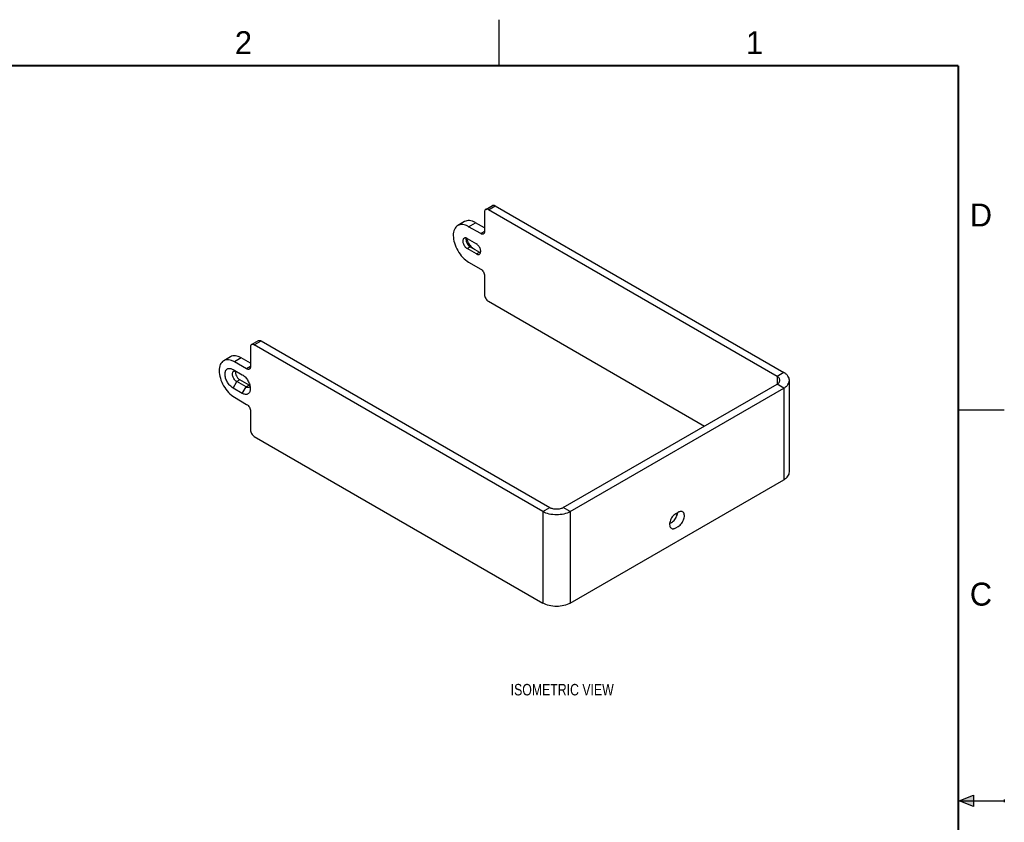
# Model space of a CAD drawing. Header units: inches. Extents: x 0 to 22, y 0 to 17.
# Tile 9 of 9: x 11.3 to 22, y 8.3 to 17. Entities that reach past the tile are written whole.
import ezdxf

# ---------------------------------------------------------------- set-up
doc = ezdxf.new("R2010")
doc.units = ezdxf.units.IN
doc.header["$LTSCALE"] = 1.21
doc.header["$MEASUREMENT"] = 0
doc.layers.get('0').update_dxf_attribs({"linetype": 'CONTINUOUS'})
doc.layers.add('02___PRT_ALL_AXES', color=7, linetype='CONTINUOUS')
doc.layers.add('DETAIL', color=7, linetype='CONTINUOUS')
doc.styles.get("Standard").update_dxf_attribs({"font": 'txt', "width": 0.8})
doc.styles.add('TEXTSTYLE_2', font='txt')

msp = doc.modelspace()

# ---------------------------------------------------------------- hatches: boundary and pattern name
at = {"linetype": 'CONTINUOUS'}
msp.add_hatch(color=2, dxfattribs=at).paths.add_polyline_path([(21.666, 8.562), (21.666, 8.438), (21.51, 8.5)])

# ---------------------------------------------------------------- linework, layer by layer
at = {"color": 2, "linetype": 'CONTINUOUS'}
for p, q in [((16.5, 16.5), (16.5, 17)), ((22, 12.75), (21.5, 12.75)), ((21.51, 8.5), (21.666, 8.562)), ((21.51, 8.5), (22, 8.5)), ((21.666, 8.438), (21.51, 8.5)), ((21.666, 8.562), (21.666, 8.438)), ((22, 8.515), (22, 8.485))]:
    msp.add_line(p, q, dxfattribs=at)
at = {"color": 3, "linetype": 'CONTINUOUS'}
for p, q in [((16.343, 14.909), (16.343, 14.696)), ((19.526, 13.119), (16.384, 14.933)), ((16.301, 14.672), (16.169, 14.748)), ((16.169, 14.363), (16.301, 14.286)), ((16.343, 14.214), (16.343, 14.009)), ((16.384, 13.937), (18.737, 12.578)), ((13.911, 13.505), (17.052, 11.691)), ((13.795, 13.263), (13.695, 13.32)), ((19.526, 13.119), (19.526, 13.034)), ((17.2, 11.691), (19.526, 13.034))]:
    msp.add_line(p, q, dxfattribs=at)
at = {"color": 7, "linetype": 'CONTINUOUS'}
for p, q in [((16.355, 14.936), (16.429, 14.979)), ((16.384, 14.933), (16.459, 14.976)), ((16.459, 14.976), (19.6, 13.162)), ((16.343, 14.734), (16.243, 14.791)), ((16.343, 14.696), (16.301, 14.672)), ((16.153, 14.51), (16.187, 14.529)), ((16.187, 14.529), (16.287, 14.472)), ((16.254, 14.452), (16.287, 14.472)), ((13.807, 13.465), (13.881, 13.508)), ((13.836, 13.462), (13.911, 13.505)), ((13.795, 13.438), (13.795, 13.225)), ((16.978, 11.648), (13.836, 13.462)), ((13.577, 13.332), (13.503, 13.289)), ((13.695, 13.32), (13.621, 13.277)), ((13.605, 13.195), (13.706, 13.137)), ((13.753, 13.201), (13.621, 13.277)), ((13.795, 13.225), (13.753, 13.201)), ((13.68, 13.082), (13.646, 13.062)), ((19.6, 13.162), (19.526, 13.119)), ((19.661, 12.08), (19.661, 13.077)), ((13.605, 12.992), (13.646, 13.062)), ((13.706, 12.934), (13.605, 12.992)), ((13.746, 13.004), (13.646, 13.062)), ((13.706, 12.934), (13.746, 13.004)), ((13.78, 13.024), (13.746, 13.004)), ((17.275, 11.648), (19.6, 12.991)), ((19.6, 12.991), (19.526, 13.034)), ((19.6, 12.991), (19.6, 11.994)), ((13.621, 12.892), (13.753, 12.815)), ((13.795, 12.743), (13.795, 12.538)), ((13.836, 12.465), (16.978, 10.652)), ((17.275, 10.652), (19.6, 11.994)), ((16.978, 11.648), (17.052, 11.691)), ((17.275, 11.648), (17.2, 11.691)), ((16.978, 11.648), (16.978, 10.652)), ((17.275, 11.648), (17.275, 10.652))]:
    msp.add_line(p, q, dxfattribs=at)
at = {"color": 7, "linetype": 'CONTINUOUS', "const_width": 0.02}
for points in [[(21.5, 16.5), (0.5, 16.5)], [(21.5, 0.5), (21.5, 16.5)]]:
    msp.add_lwpolyline(points, dxfattribs=at)
at = {"color": 7, "linetype": 'CONTINUOUS'}
for centre, radius, start, end in [((16.317, 14.666), 0.178, 194.2252, 195.8025), ((16.323, 14.668), 0.184, 195.8016, 197.301), ((16.326, 14.669), 0.187, 197.298, 197.8484)]:
    msp.add_arc(centre, radius, start, end, dxfattribs=at)
at = {"color": 3, "linetype": 'CONTINUOUS'}
for points, knots in [([(16.355, 14.936), (16.353, 14.935), (16.349, 14.932), (16.345, 14.926), (16.343, 14.918), (16.343, 14.912), (16.343, 14.909)], [0, 0, 0, 0, 0.21775, 0.450892, 0.710464, 1, 1, 1, 1]), ([(16.384, 14.933), (16.382, 14.935), (16.377, 14.937), (16.369, 14.939), (16.361, 14.939), (16.357, 14.937), (16.355, 14.936)], [0, 0, 0, 0, 0.289542, 0.549115, 0.782256, 1, 1, 1, 1]), ([(16.343, 14.696), (16.343, 14.693), (16.342, 14.688), (16.34, 14.68), (16.336, 14.673), (16.332, 14.67), (16.33, 14.669)], [0, 0, 0, 0, 0.289536, 0.549108, 0.78225, 1, 1, 1, 1]), ([(16.33, 14.669), (16.329, 14.668), (16.324, 14.666), (16.317, 14.666), (16.309, 14.668), (16.304, 14.671), (16.301, 14.672)], [0, 0, 0, 0, 0.217744, 0.450885, 0.710458, 1, 1, 1, 1]), ([(16.301, 14.286), (16.307, 14.283), (16.318, 14.274), (16.331, 14.256), (16.34, 14.235), (16.343, 14.221), (16.343, 14.214)], [0, 0, 0, 0, 0.237251, 0.500006, 0.762758, 1, 1, 1, 1]), ([(16.343, 14.009), (16.343, 14.002), (16.345, 13.988), (16.354, 13.967), (16.367, 13.95), (16.379, 13.94), (16.384, 13.937)], [0, 0, 0, 0, 0.237242, 0.499994, 0.762749, 1, 1, 1, 1]), ([(13.881, 13.508), (13.883, 13.509), (13.888, 13.51), (13.895, 13.511), (13.903, 13.509), (13.908, 13.506), (13.911, 13.505)], [0, 0, 0, 0, 0.217744, 0.450885, 0.710458, 1, 1, 1, 1]), ([(13.695, 13.32), (13.685, 13.326), (13.664, 13.336), (13.632, 13.344), (13.603, 13.343), (13.585, 13.336), (13.577, 13.332)], [0, 0, 0, 0, 0.289706, 0.549092, 0.78222, 1, 1, 1, 1]), ([(19.556, 13.077), (19.556, 13.081), (19.555, 13.089), (19.549, 13.101), (19.539, 13.111), (19.53, 13.117), (19.526, 13.119)], [0, 0, 0, 0, 0.217781, 0.450943, 0.710233, 1, 1, 1, 1]), ([(19.526, 13.034), (19.53, 13.036), (19.539, 13.042), (19.549, 13.053), (19.555, 13.064), (19.556, 13.073), (19.556, 13.077)], [0, 0, 0, 0, 0.289767, 0.549057, 0.782219, 1, 1, 1, 1]), ([(17.2, 11.691), (17.19, 11.685), (17.165, 11.676), (17.126, 11.672), (17.087, 11.676), (17.062, 11.685), (17.052, 11.691)], [0, 0, 0, 0, 0.237226, 0.5, 0.762774, 1, 1, 1, 1])]:
    msp.add_open_spline(points, degree=3, knots=knots, dxfattribs=at)
at = {"color": 7, "linetype": 'CONTINUOUS'}
for points, knots in [([(16.429, 14.979), (16.431, 14.98), (16.436, 14.982), (16.443, 14.982), (16.451, 14.98), (16.456, 14.977), (16.459, 14.976)], [0, 0, 0, 0, 0.217744, 0.450885, 0.710458, 1, 1, 1, 1]), ([(16.141, 14.624), (16.141, 14.623), (16.14, 14.619), (16.14, 14.615), (16.14, 14.611)], [0, 0, 0, 0, 0.237369, 1, 1, 1, 1]), ([(16.14, 14.611), (16.14, 14.604), (16.143, 14.587), (16.153, 14.564), (16.168, 14.544), (16.181, 14.533), (16.187, 14.529)], [0, 0, 0, 0, 0.237213, 0.5, 0.762748, 1, 1, 1, 1]), ([(16.148, 14.611), (16.152, 14.597), (16.165, 14.57), (16.183, 14.545), (16.193, 14.534)], [0, 0, 0, 0, 0.500746, 1, 1, 1, 1]), ([(16.193, 14.534), (16.196, 14.531), (16.206, 14.521), (16.218, 14.512), (16.228, 14.506)], [0, 0, 0, 0, 0.264293, 1, 1, 1, 1]), ([(16.287, 14.472), (16.288, 14.471), (16.292, 14.469), (16.296, 14.467), (16.299, 14.466)], [0, 0, 0, 0, 0.262464, 1, 1, 1, 1]), ([(13.807, 13.465), (13.805, 13.464), (13.801, 13.461), (13.797, 13.454), (13.795, 13.447), (13.795, 13.441), (13.795, 13.438)], [0, 0, 0, 0, 0.21775, 0.450892, 0.710464, 1, 1, 1, 1]), ([(13.836, 13.462), (13.834, 13.463), (13.829, 13.466), (13.821, 13.468), (13.813, 13.468), (13.809, 13.466), (13.807, 13.465)], [0, 0, 0, 0, 0.289542, 0.549115, 0.782256, 1, 1, 1, 1]), ([(13.621, 13.277), (13.61, 13.283), (13.59, 13.293), (13.558, 13.301), (13.528, 13.3), (13.51, 13.294), (13.503, 13.289)], [0, 0, 0, 0, 0.289706, 0.549092, 0.78222, 1, 1, 1, 1]), ([(13.503, 13.289), (13.495, 13.285), (13.48, 13.272), (13.465, 13.247), (13.455, 13.216), (13.454, 13.193), (13.454, 13.181)], [0, 0, 0, 0, 0.217786, 0.450915, 0.710299, 1, 1, 1, 1]), ([(13.605, 12.992), (13.593, 12.999), (13.569, 13.019), (13.542, 13.057), (13.523, 13.099), (13.517, 13.136), (13.519, 13.162), (13.523, 13.179), (13.532, 13.192), (13.543, 13.201), (13.557, 13.206), (13.572, 13.207), (13.589, 13.203), (13.6, 13.198), (13.605, 13.195)], [0, 0, 0, 0, 0.138268, 0.291402, 0.44455, 0.582796, 0.643249, 0.697329, 0.745967, 0.791395, 0.836823, 0.885454, 0.93958, 1, 1, 1, 1]), ([(13.782, 13.198), (13.78, 13.197), (13.776, 13.195), (13.769, 13.195), (13.761, 13.197), (13.756, 13.199), (13.753, 13.201)], [0, 0, 0, 0, 0.217744, 0.450885, 0.710458, 1, 1, 1, 1]), ([(13.795, 13.225), (13.795, 13.222), (13.794, 13.216), (13.792, 13.209), (13.788, 13.202), (13.784, 13.199), (13.782, 13.198)], [0, 0, 0, 0, 0.289536, 0.549108, 0.78225, 1, 1, 1, 1]), ([(13.454, 13.181), (13.454, 13.154), (13.464, 13.096), (13.5, 13.015), (13.552, 12.943), (13.597, 12.905), (13.621, 12.892)], [0, 0, 0, 0, 0.237232, 0.499994, 0.762759, 1, 1, 1, 1]), ([(13.646, 13.062), (13.641, 13.065), (13.631, 13.072), (13.619, 13.086), (13.609, 13.103), (13.602, 13.12), (13.598, 13.138), (13.598, 13.153), (13.603, 13.166), (13.609, 13.173), (13.612, 13.175)], [0, 0, 0, 0, 0.128814, 0.270579, 0.41789, 0.562396, 0.696209, 0.813598, 0.913067, 1, 1, 1, 1]), ([(13.612, 13.175), (13.614, 13.176), (13.62, 13.178), (13.628, 13.178), (13.637, 13.176), (13.643, 13.173), (13.646, 13.171)], [0, 0, 0, 0, 0.217738, 0.450881, 0.710455, 1, 1, 1, 1]), ([(13.706, 13.137), (13.718, 13.129), (13.742, 13.11), (13.769, 13.072), (13.788, 13.029), (13.793, 12.999), (13.793, 12.985)], [0, 0, 0, 0, 0.237249, 0.500007, 0.762789, 1, 1, 1, 1]), ([(19.661, 13.077), (19.661, 13.085), (19.658, 13.101), (19.646, 13.124), (19.626, 13.145), (19.609, 13.157), (19.6, 13.162)], [0, 0, 0, 0, 0.217781, 0.450943, 0.710233, 1, 1, 1, 1]), ([(19.6, 12.991), (19.609, 12.996), (19.626, 13.008), (19.646, 13.029), (19.658, 13.052), (19.661, 13.069), (19.661, 13.077)], [0, 0, 0, 0, 0.289767, 0.549057, 0.782219, 1, 1, 1, 1]), ([(13.793, 12.985), (13.793, 12.979), (13.792, 12.967), (13.787, 12.95), (13.779, 12.937), (13.768, 12.927), (13.754, 12.922), (13.738, 12.922), (13.722, 12.926), (13.711, 12.931), (13.706, 12.934)], [0, 0, 0, 0, 0.1449, 0.274526, 0.391108, 0.499993, 0.608879, 0.725445, 0.855178, 1, 1, 1, 1]), ([(13.779, 13.001), (13.777, 12.999), (13.772, 12.998), (13.764, 12.997), (13.755, 13), (13.749, 13.002), (13.746, 13.004)], [0, 0, 0, 0, 0.217738, 0.450881, 0.710455, 1, 1, 1, 1]), ([(13.79, 13.013), (13.789, 13.01), (13.786, 13.006), (13.782, 13.002), (13.779, 13.001)], [0, 0, 0, 0, 0.517535, 1, 1, 1, 1]), ([(13.753, 12.815), (13.759, 12.812), (13.77, 12.802), (13.783, 12.784), (13.792, 12.764), (13.795, 12.75), (13.795, 12.743)], [0, 0, 0, 0, 0.237251, 0.500006, 0.762758, 1, 1, 1, 1]), ([(13.795, 12.538), (13.795, 12.531), (13.797, 12.516), (13.806, 12.496), (13.819, 12.478), (13.831, 12.469), (13.836, 12.465)], [0, 0, 0, 0, 0.237242, 0.499994, 0.762749, 1, 1, 1, 1]), ([(19.6, 11.994), (19.609, 12), (19.626, 12.011), (19.646, 12.032), (19.658, 12.055), (19.661, 12.072), (19.661, 12.08)], [0, 0, 0, 0, 0.289767, 0.549057, 0.782219, 1, 1, 1, 1]), ([(17.275, 11.648), (17.253, 11.636), (17.204, 11.618), (17.126, 11.61), (17.048, 11.618), (16.999, 11.636), (16.978, 11.648)], [0, 0, 0, 0, 0.237226, 0.5, 0.762774, 1, 1, 1, 1]), ([(17.275, 10.652), (17.253, 10.64), (17.204, 10.622), (17.126, 10.613), (17.048, 10.622), (16.999, 10.64), (16.978, 10.652)], [0, 0, 0, 0, 0.237226, 0.5, 0.762774, 1, 1, 1, 1])]:
    msp.add_open_spline(points, degree=3, knots=knots, dxfattribs=at)
at = {"layer": '02___PRT_ALL_AXES', "color": 7, "linetype": 'CONTINUOUS'}
for p, q in [((16.125, 14.803), (16.051, 14.76)), ((16.169, 14.748), (16.243, 14.791)), ((18.423, 11.625), (18.451, 11.641)), ((18.423, 11.47), (18.451, 11.486))]:
    msp.add_line(p, q, dxfattribs=at)
at = {"layer": '02___PRT_ALL_AXES', "color": 3, "linetype": 'CONTINUOUS'}
for p, q in [((16.153, 14.619), (16.254, 14.561)), ((16.254, 14.452), (16.153, 14.51)), ((13.78, 13.024), (13.68, 13.082)), ((18.357, 11.518), (18.377, 11.529))]:
    msp.add_line(p, q, dxfattribs=at)
for centre, radius, start, end in [((18.307, 11.652), 0.138, 342.1334, 347.1215), ((18.338, 11.646), 0.106, 353.3695, 354.7321), ((18.334, 11.646), 0.11, 352.284, 353.3704)]:
    msp.add_arc(centre, radius, start, end, dxfattribs=at)
at = {"layer": '02___PRT_ALL_AXES', "color": 7, "linetype": 'CONTINUOUS'}
for points, knots in [([(16.243, 14.791), (16.233, 14.797), (16.212, 14.807), (16.18, 14.815), (16.151, 14.814), (16.133, 14.808), (16.125, 14.803)], [0, 0, 0, 0, 0.289706, 0.549092, 0.78222, 1, 1, 1, 1]), ([(18.423, 11.625), (18.416, 11.621), (18.403, 11.61), (18.385, 11.59), (18.371, 11.567), (18.361, 11.542), (18.356, 11.518), (18.357, 11.496), (18.363, 11.477), (18.371, 11.468), (18.376, 11.466)], [0, 0, 0, 0, 0.128826, 0.27057, 0.417889, 0.562392, 0.696207, 0.813598, 0.913067, 1, 1, 1, 1]), ([(18.498, 11.645), (18.495, 11.647), (18.488, 11.65), (18.476, 11.65), (18.464, 11.647), (18.455, 11.643), (18.451, 11.641)], [0, 0, 0, 0, 0.217769, 0.450894, 0.710358, 1, 1, 1, 1]), ([(18.451, 11.486), (18.458, 11.49), (18.472, 11.501), (18.489, 11.521), (18.503, 11.544), (18.513, 11.569), (18.518, 11.593), (18.518, 11.615), (18.512, 11.634), (18.503, 11.643), (18.498, 11.645)], [0, 0, 0, 0, 0.128826, 0.27057, 0.417889, 0.562392, 0.696207, 0.813598, 0.913067, 1, 1, 1, 1]), ([(18.376, 11.466), (18.379, 11.464), (18.386, 11.461), (18.398, 11.461), (18.411, 11.464), (18.419, 11.468), (18.423, 11.47)], [0, 0, 0, 0, 0.217769, 0.450894, 0.710358, 1, 1, 1, 1])]:
    msp.add_open_spline(points, degree=3, knots=knots, dxfattribs=at)
at = {"layer": '02___PRT_ALL_AXES', "color": 3, "linetype": 'CONTINUOUS'}
for points, knots in [([(16.051, 14.76), (16.043, 14.756), (16.028, 14.743), (16.013, 14.718), (16.003, 14.687), (16.002, 14.664), (16.002, 14.652)], [0, 0, 0, 0, 0.217786, 0.450915, 0.710299, 1, 1, 1, 1]), ([(16.169, 14.748), (16.158, 14.754), (16.138, 14.764), (16.106, 14.772), (16.076, 14.771), (16.058, 14.765), (16.051, 14.76)], [0, 0, 0, 0, 0.289706, 0.549092, 0.78222, 1, 1, 1, 1]), ([(16.002, 14.652), (16.002, 14.625), (16.012, 14.567), (16.048, 14.486), (16.1, 14.414), (16.145, 14.376), (16.169, 14.363)], [0, 0, 0, 0, 0.237232, 0.499994, 0.762759, 1, 1, 1, 1]), ([(16.12, 14.622), (16.117, 14.621), (16.11, 14.614), (16.106, 14.601), (16.106, 14.586), (16.109, 14.568), (16.116, 14.551), (16.126, 14.534), (16.139, 14.52), (16.148, 14.513), (16.153, 14.51)], [0, 0, 0, 0, 0.086933, 0.186402, 0.303791, 0.437604, 0.58211, 0.729421, 0.871185, 1, 1, 1, 1]), ([(16.153, 14.619), (16.15, 14.621), (16.145, 14.624), (16.136, 14.626), (16.127, 14.626), (16.122, 14.624), (16.12, 14.622)], [0, 0, 0, 0, 0.289546, 0.54912, 0.782263, 1, 1, 1, 1]), ([(16.287, 14.449), (16.29, 14.451), (16.296, 14.457), (16.301, 14.47), (16.301, 14.486), (16.298, 14.503), (16.291, 14.521), (16.28, 14.537), (16.268, 14.551), (16.259, 14.558), (16.254, 14.561)], [0, 0, 0, 0, 0.086933, 0.186402, 0.303791, 0.437604, 0.58211, 0.729421, 0.871185, 1, 1, 1, 1]), ([(16.254, 14.452), (16.257, 14.45), (16.262, 14.447), (16.271, 14.445), (16.28, 14.446), (16.285, 14.447), (16.287, 14.449)], [0, 0, 0, 0, 0.289546, 0.54912, 0.782263, 1, 1, 1, 1]), ([(13.634, 13.176), (13.632, 13.168), (13.632, 13.15), (13.641, 13.123), (13.657, 13.099), (13.672, 13.086), (13.68, 13.082)], [0, 0, 0, 0, 0.220285, 0.482059, 0.753921, 1, 1, 1, 1]), ([(13.78, 13.024), (13.78, 13.023), (13.783, 13.022), (13.786, 13.021), (13.788, 13.02)], [0, 0, 0, 0, 0.258162, 1, 1, 1, 1]), ([(18.377, 11.529), (18.384, 11.533), (18.397, 11.543), (18.42, 11.569), (18.432, 11.593), (18.438, 11.609)], [0, 0, 0, 0, 0.229094, 0.480861, 1, 1, 1, 1]), ([(18.441, 11.621), (18.441, 11.622), (18.442, 11.625), (18.442, 11.629), (18.443, 11.632)], [0, 0, 0, 0, 0.254276, 1, 1, 1, 1])]:
    msp.add_open_spline(points, degree=3, knots=knots, dxfattribs=at)

# ---------------------------------------------------------------- texts
at = {"color": 2, "linetype": 'CONTINUOUS', "char_height": 0.25, "width": 0.25, "attachment_point": 1, "line_spacing_factor": 0.9, "style": 'TEXTSTYLE_2'}
for s, insert in [('2', (13.625, 16.875)), ('1', (19.188, 16.875)), ('D', (21.625, 15)), ('C', (21.625, 10.875))]:
    msp.add_mtext(s, dxfattribs=dict(at, insert=insert))
at = {"layer": 'DETAIL', "color": 2, "linetype": 'CONTINUOUS', "insert": (16.627, 9.773), "char_height": 0.125, "width": 1.4, "attachment_point": 1, "line_spacing_factor": 0.9}
msp.add_mtext('ISOMETRIC VIEW', dxfattribs=at)

doc.saveas('drawing.dxf')
